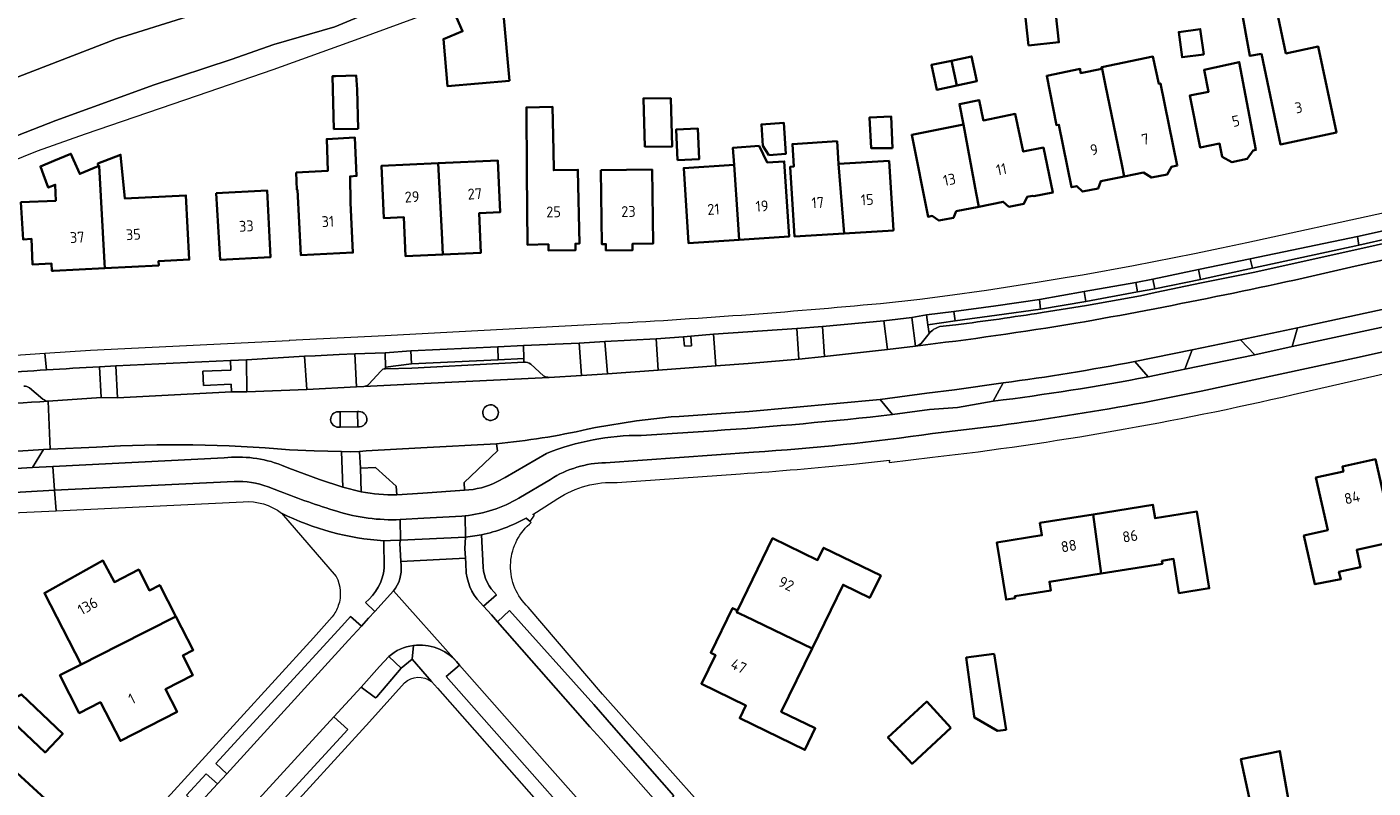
# Model space of a CAD drawing. Extents: x 150256 to 156914, y 461459 to 469481.
# Tile 42 of 256: x 153144 to 153311, y 462641 to 462735. Entities that reach past the tile are written whole.
import ezdxf
from ezdxf.enums import TextEntityAlignment as Align

# ---------------------------------------------------------------- set-up
doc = ezdxf.new("R2010")
doc.units = 0
doc.header["$LTSCALE"] = 0.75
for name, color, linetype, lineweight in [('B-RO-GR-STRUIK-GV', 251, 'CONTINUOUS', 13), ('B-RO-KW-KUNSTWERK_GELUIDSWERING_SCHERM-G', 251, 'CONTINUOUS', 18), ('B-RO-OG-BEBOUWING-GV', 6, 'CONTINUOUS', 35), ('B-RO-OG-BEBOUWING-T18', 1, 'CONTINUOUS', 18), ('B-RO-OG-TERREIN_CULTUURSCHEIDING-GV', 251, 'CONTINUOUS', 18), ('B-RO-VH-VERHARDING_ASFALT-GV', 251, 'CONTINUOUS', 18), ('B-RO-VH-VERHARDING_BETONSTRAATSTEEN-GV', 251, 'CONTINUOUS', 18), ('B-RO-VH-VERHARDING_STRAATBAKSTEEN-GV', 251, 'CONTINUOUS', 18), ('B-RO-VH-VERHARDING_TEGEL-GV', 251, 'CONTINUOUS', 18)]:
    doc.layers.add(name, color=color, linetype=linetype, lineweight=lineweight)
doc.styles.add('NLCS-ISO-M200-T18', font='NLCS-ISO.ttf', dxfattribs={"height": 360})

msp = doc.modelspace()

# ---------------------------------------------------------------- linework, layer by layer
at = {"layer": 'B-RO-GR-STRUIK-GV'}
for points in [[(153141.507, 462728.248), (153155.49, 462733.671), (153164.196, 462736.359), (153175.051, 462740.031), (153183.176, 462742.646), (153203.462, 462750.049), (153210.49, 462752.495), (153208.698, 462758.947), (153208.237, 462760.605), (153203.127, 462759.677), (153198.01, 462757.859), (153194.765, 462756.86), (153189.242, 462755.353), (153184.845, 462754.248), (153181.378, 462753.087), (153177.64, 462751.65), (153163.9, 462745.648), (153149.403, 462740.121), (153141.042, 462737.261)], [(153138.21, 462719.732), (153147.965, 462723.519), (153160.136, 462727.94), (153169.663, 462731.083), (153174.944, 462732.95), (153182.477, 462735.151), (153193.881, 462739.911), (153206.29, 462744.738), (153211.918, 462747.353), (153211.077, 462750.382), (153210.49, 462752.495), (153203.462, 462750.049), (153183.176, 462742.646), (153175.051, 462740.031), (153164.196, 462736.359), (153155.49, 462733.671), (153141.507, 462728.248)], [(153137.193, 462716.342), (153145.709, 462719.784), (153151.646, 462721.87), (153165.512, 462726.622), (153174.855, 462729.865), (153185.524, 462733.679), (153195.662, 462737.422), (153212.879, 462743.892), (153212.716, 462744.48), (153212.437, 462745.487), (153212.036, 462746.928), (153211.918, 462747.353), (153206.29, 462744.738), (153193.881, 462739.911), (153182.477, 462735.151), (153174.944, 462732.95), (153169.663, 462731.083), (153160.136, 462727.94), (153147.965, 462723.519), (153138.21, 462719.732)]]:
    msp.add_lwpolyline(points, dxfattribs=at)
at = {"layer": 'B-RO-KW-KUNSTWERK_GELUIDSWERING_SCHERM-G'}
for points in [[(153185.524, 462733.679), (153195.662, 462737.422), (153212.879, 462743.892)], [(153128.608, 462712.432), (153137.193, 462716.342), (153145.709, 462719.784), (153151.646, 462721.87), (153165.512, 462726.622), (153174.855, 462729.865), (153185.524, 462733.679)]]:
    msp.add_lwpolyline(points, dxfattribs=at)
at = {"layer": 'B-RO-OG-BEBOUWING-GV'}
for points in [[(153297.167, 462731.785), (153299.525, 462720.581), (153306.446, 462722.038), (153304.204, 462732.693), (153300.197, 462731.85), (153297.394, 462745.168), (153293.408, 462744.342), (153295.738, 462731.535)], [(153268.353, 462732.826), (153272.111, 462733.23), (153271.123, 462742.423), (153267.365, 462742.019)], [(153204.115, 462728.456), (153203.387, 462736.675), (153203.152, 462736.579), (153202.447, 462738.277), (153197.566, 462736.289), (153198.307, 462734.593), (153195.935, 462733.62), (153196.453, 462727.776)], [(153290.024, 462731.727), (153289.598, 462734.85), (153286.934, 462734.487), (153287.36, 462731.364)], [(153258.811, 462730.943), (153256.324, 462730.413), (153256.979, 462727.339), (153259.466, 462727.869)], [(153258.811, 462730.943), (153259.466, 462727.869), (153261.952, 462728.399), (153261.297, 462731.473)], [(153280.172, 462716.608), (153279.877, 462718.087), (153277.888, 462727.874), (153277.416, 462730.148), (153277.362, 462730.136), (153277.416, 462729.947), (153274.794, 462729.407), (153274.74, 462729.921), (153270.605, 462729.084), (153271.793, 462722.975), (153272.106, 462723.02), (153273.686, 462715.283), (153274.312, 462715.411), (153275.047, 462714.733), (153276.962, 462715.124), (153277.295, 462716.02)], [(153277.416, 462730.148), (153277.888, 462727.874), (153279.877, 462718.087), (153280.172, 462716.608), (153282.568, 462717.097), (153283.575, 462716.474), (153285.511, 462716.869), (153286.025, 462717.803), (153286.753, 462717.952), (153284.672, 462728.139), (153284.461, 462728.096), (153283.741, 462731.46)], [(153296.167, 462719.834), (153296.498, 462719.902), (153294.428, 462730.769), (153290.073, 462729.833), (153290.63, 462727.104), (153288.296, 462726.627), (153289.61, 462720.192), (153291.999, 462720.68), (153292.331, 462719.051), (153293.491, 462718.392), (153295.404, 462718.783)], [(153185.377, 462722.507), (153185.243, 462727.372), (153185.147, 462729.094), (153182.568, 462729.048), (153182.189, 462729.021), (153182.377, 462722.481)], [(153209.545, 462719.816), (153209.432, 462725.248), (153206.201, 462725.16), (153206.257, 462717.157), (153206.321, 462708.156), (153208.923, 462708.21), (153208.94, 462707.42), (153212.288, 462707.489), (153212.272, 462708.279), (153212.772, 462708.289), (153212.586, 462717.287), (153212.583, 462717.43), (153209.596, 462717.368)], [(153220.847, 462720.275), (153224.229, 462720.306), (153224.077, 462726.299), (153220.695, 462726.268)], [(153262.181, 462712.865), (153265.213, 462713.472), (153265.926, 462712.863), (153267.767, 462713.232), (153268.176, 462714.066), (153268.842, 462714.199), (153268.985, 462714.172), (153271.36, 462714.61), (153270.194, 462720.176), (153267.691, 462719.687), (153266.714, 462724.346), (153262.766, 462723.555), (153262.742, 462723.669), (153262.234, 462726.068), (153259.792, 462725.579), (153260.295, 462723.06), (153261.868, 462714.544)], [(153236.226, 462719.263), (153238.309, 462719.402), (153238.073, 462723.239), (153235.299, 462723.055), (153235.476, 462720.394)], [(153251.496, 462720.117), (153251.335, 462724.037), (153248.677, 462723.928), (153248.877, 462720.101)], [(153224.909, 462718.623), (153227.581, 462718.741), (153227.412, 462722.554), (153224.74, 462722.437)], [(153259.407, 462712.309), (153262.181, 462712.865), (153261.868, 462714.544), (153260.295, 462723.06), (153253.885, 462721.776), (153255.921, 462711.611), (153256.438, 462711.715), (153257.257, 462711.138), (153259.06, 462711.499)], [(153177.701, 462717.103), (153177.806, 462714.944), (153177.891, 462714.948), (153178.282, 462706.872), (153184.733, 462707.184), (153184.435, 462713.33), (153184.376, 462716.616), (153185.187, 462716.67), (153184.972, 462721.426), (153181.485, 462721.238), (153181.647, 462717.319)], [(153232.525, 462708.753), (153238.721, 462709.157), (153238.118, 462718.472), (153236.002, 462718.334), (153235.003, 462720.383), (153231.768, 462720.172), (153231.907, 462718.045), (153232.363, 462711.297)], [(153245.514, 462709.557), (153244.829, 462718.163), (153244.66, 462720.96), (153239.12, 462720.625), (153239.289, 462717.828), (153238.843, 462717.801), (153239.364, 462709.185)], [(153154.035, 462705.242), (153153.996, 462705.911), (153153.324, 462717.934), (153153.192, 462717.875), (153150.922, 462716.929), (153150.167, 462718.665), (153149.841, 462719.416), (153147.721, 462718.538), (153146.057, 462717.849), (153146.44, 462716.816), (153147.03, 462715.227), (153147.895, 462715.578), (153147.948, 462713.605), (153143.651, 462713.417), (153143.921, 462708.822), (153144.948, 462708.903), (153145.076, 462705.723), (153147.427, 462705.844), (153147.476, 462704.906), (153147.688, 462704.917)], [(153154.035, 462705.242), (153160.705, 462705.584), (153160.677, 462706.123), (153164.475, 462706.318), (153164.067, 462714.271), (153156.521, 462713.884), (153156.487, 462713.882), (153155.976, 462719.307), (153153.165, 462718.199), (153153.192, 462717.875), (153153.324, 462717.934), (153153.996, 462705.911)], [(153195.278, 462718.243), (153188.251, 462717.909), (153188.558, 462711.453), (153191.022, 462711.57), (153191.253, 462706.728), (153195.862, 462706.947), (153195.717, 462709.634)], [(153195.862, 462706.947), (153200.577, 462707.171), (153200.344, 462712.052), (153202.956, 462712.177), (153202.651, 462718.594), (153195.278, 462718.243), (153195.717, 462709.634)], [(153244.829, 462718.163), (153245.514, 462709.557), (153251.62, 462709.926), (153251.099, 462718.542)], [(153215.403, 462717.37), (153215.542, 462708.221), (153216.042, 462708.228), (153216.054, 462707.448), (153219.348, 462707.498), (153219.337, 462708.278), (153221.901, 462708.316), (153221.763, 462717.466)], [(153231.907, 462718.045), (153225.679, 462717.639), (153226.285, 462708.346), (153232.525, 462708.753), (153232.363, 462711.297)], [(153167.822, 462714.541), (153168.308, 462706.286), (153174.55, 462706.63), (153174.128, 462714.865)], [(153313.61, 462671.406), (153311.286, 462681.599), (153307.185, 462680.674), (153307.317, 462680.089), (153303.91, 462679.32), (153305.378, 462672.812), (153302.424, 462672.146), (153303.789, 462666.115), (153307.01, 462666.746), (153306.769, 462667.634), (153309.449, 462668.238), (153308.97, 462670.359)], [(153276.364, 462674.766), (153277.339, 462667.445), (153284.908, 462668.658), (153284.85, 462669.025), (153286.295, 462669.256), (153286.952, 462665.025), (153290.709, 462665.609), (153289.187, 462675.118), (153284.004, 462674.288), (153283.738, 462675.947)], [(153277.339, 462667.445), (153276.364, 462674.766), (153269.749, 462673.706), (153269.995, 462672.171), (153264.437, 462671.28), (153265.568, 462664.214), (153266.687, 462664.387), (153266.65, 462664.625), (153271.106, 462665.317), (153270.93, 462666.418)], [(153241.562, 462658.155), (153245.398, 462666.039), (153248.707, 462664.43), (153250.049, 462667.188), (153242.989, 462670.623), (153242.246, 462669.096), (153236.668, 462671.809), (153232.316, 462662.865), (153232.218, 462662.665), (153233.263, 462662.16)], [(153162.818, 462662.136), (153160.83, 462666.01), (153159.548, 462665.353), (153158.232, 462667.917), (153155.215, 462666.369), (153153.785, 462669.037), (153146.563, 462665.01), (153151.09, 462656.184), (153155.796, 462658.557)], [(153162.818, 462662.136), (153155.796, 462658.557), (153151.09, 462656.184), (153148.465, 462654.837), (153150.867, 462650.154), (153153.492, 462651.501), (153155.953, 462646.704), (153162.965, 462650.3), (153161.521, 462653.114), (153164.936, 462654.866), (153163.689, 462657.296), (153164.965, 462657.951)], [(153241.562, 462658.155), (153233.263, 462662.16), (153232.218, 462662.665), (153232.316, 462662.865), (153231.711, 462663.159), (153229.018, 462657.622), (153229.596, 462657.341), (153227.863, 462653.779), (153233.381, 462651.094), (153232.615, 462649.521), (153240.678, 462645.599), (153241.958, 462648.279), (153237.754, 462650.327)], [(153264.084, 462657.475), (153260.632, 462657.032), (153261.635, 462649.768), (153261.658, 462649.599), (153264.491, 462647.95), (153265.567, 462648.088)], [(153140.64, 462650.929), (153144.271, 462647.536), (153146.641, 462645.293), (153148.825, 462647.601), (153143.705, 462652.461)], [(153258.748, 462648.342), (153255.752, 462651.582), (153250.941, 462647.129), (153253.938, 462643.89)], [(153143.978, 462631.952), (153146.809, 462635.03), (153146.49, 462635.324), (153148.647, 462637.668), (153140.585, 462645.085), (153138.39, 462642.7), (153139.322, 462641.843), (153136.529, 462638.807)], [(153296.277, 462636.854), (153300.788, 462637.939), (153299.458, 462645.45), (153294.636, 462644.455)]]:
    msp.add_lwpolyline(points, close=True, dxfattribs=at)
at = {"layer": 'B-RO-OG-TERREIN_CULTUURSCHEIDING-GV'}
for points in [[(153309.211, 462708.114), (153309.049, 462709.185), (153295.763, 462706.393), (153296.063, 462705.251)], [(153283.971, 462702.703), (153289.634, 462703.844), (153289.401, 462705.095), (153283.716, 462703.881)], [(153281.824, 462702.321), (153281.63, 462703.494), (153275.23, 462702.38), (153275.42, 462701.14)], [(153259.257, 462698.718), (153264.438, 462699.422), (153269.817, 462700.168), (153269.721, 462701.365), (153264.306, 462700.592), (153259.113, 462699.904)], [(153300.959, 462695.552), (153315.401, 462698.663), (153314.003, 462700.531), (153301.619, 462697.847)], [(153250.886, 462695.181), (153250.452, 462698.737), (153242.84, 462698.039), (153243.102, 462694.332)], [(153226.545, 462696.825), (153225.653, 462696.76), (153225.776, 462695.592), (153226.638, 462695.633)], [(153239.914, 462693.999), (153239.663, 462697.769), (153229.364, 462697.059), (153229.655, 462693.174), (153233.641, 462693.447)], [(153202.729, 462693.899), (153202.658, 462695.497), (153191.916, 462695.032), (153191.992, 462693.405)], [(153222.253, 462696.49), (153215.921, 462696.181), (153216.236, 462692.173), (153222.512, 462692.614)], [(153288.59, 462695.123), (153287.673, 462692.748), (153287.701, 462692.754), (153296.34, 462694.518), (153294.564, 462696.381)], [(153155.618, 462689.191), (153169.703, 462689.921), (153169.676, 462690.868), (153166.237, 462690.724), (153166.156, 462692.487), (153169.625, 462692.638), (153169.592, 462693.8), (153155.389, 462693.162)], [(153171.55, 462693.911), (153171.616, 462689.926), (153179.034, 462690.232), (153178.732, 462694.356)], [(153169.121, 462642.646), (153184.202, 462659.203), (153185.806, 462660.93), (153184.427, 462662.127), (153183.356, 462660.901), (153167.766, 462643.916)], [(153202.609, 462661.467), (153214.074, 462648.461), (153215.409, 462646.953), (153222.857, 462638.542), (153224.465, 462639.912), (153217.035, 462648.375), (153214.543, 462651.214), (153204.132, 462662.859)], [(153190.694, 462655.697), (153189.176, 462657.158), (153188.029, 462655.915), (153185.743, 462653.374), (153187.54, 462652.045), (153187.71, 462652.164)], [(153210.102, 462642.302), (153208.451, 462644.174), (153197.932, 462656.088), (153196.256, 462654.696), (153208.476, 462640.874), (153219.883, 462627.972), (153221.478, 462629.377), (153220.017, 462631.059)], [(153156.652, 462621.584), (153158.305, 462620.014), (153161.753, 462623.768), (153184.09, 462648.125), (153182.376, 462649.693), (153158.918, 462624.034)], [(153167.972, 462641.39), (153166.589, 462642.642), (153164.137, 462639.979), (153165.513, 462638.701)]]:
    msp.add_lwpolyline(points, close=True, dxfattribs=at)
for points in [[(153255.895, 462698.255), (153255.71, 462699.467), (153253.913, 462699.144), (153254.363, 462695.608)], [(153255.222, 462696.139), (153256.06, 462697.169), (153255.895, 462698.255)], [(153213.035, 462691.948), (153212.751, 462695.985), (153205.86, 462695.677), (153205.869, 462694.051), (153205.872, 462693.618)], [(153188.766, 462692.802), (153188.761, 462692.993), (153188.71, 462694.78), (153184.95, 462694.626), (153185.157, 462690.577), (153186.103, 462690.601)], [(153206.747, 462693.348), (153208.334, 462691.92)], [(153283.168, 462691.796), (153281.507, 462693.695)], [(153147.002, 462688.766), (153153.582, 462689.22), (153153.363, 462693.04)], [(153186.687, 462690.902), (153188.192, 462692.515)], [(153209.016, 462691.724), (153213.035, 462691.948)], [(153144.706, 462690.417), (153146.37, 462689.049)], [(153265.199, 462691.037), (153263.985, 462688.774)], [(153251.493, 462687.131), (153251.507, 462687.133), (153250.003, 462689.008), (153233.765, 462687.518), (153225.104, 462686.897), (153224.137, 462686.84), (153219.835, 462686.341), (153214.745, 462685.534), (153213.758, 462685.306)], [(153220.419, 462684.536), (153229.393, 462685.122)], [(153202.5, 462683.513), (153202.613, 462682.63), (153198.5, 462678.696), (153198.532, 462677.743)], [(153152.986, 462683.091), (153147.267, 462682.835), (153146.439, 462682.798), (153145.071, 462680.564), (153147.599, 462680.69), (153168.812, 462681.748)], [(153175.889, 462680.863), (153176.822, 462680.491), (153180.597, 462679.091), (153183.491, 462678.126), (153183.338, 462682.552)], [(153183.338, 462682.552), (153179.932, 462682.637), (153176.872, 462682.771)], [(153202.635, 462678.82), (153203.587, 462679.323), (153208.696, 462682.305)], [(153190.184, 462677.172), (153190.088, 462678.24), (153187.509, 462680.553), (153185.662, 462680.503), (153185.747, 462677.554)], [(153200.856, 462668.229), (153200.627, 462672.228), (153199.803, 462672.113), (153198.681, 462671.938), (153198.604, 462670.542), (153198.659, 462669.342), (153198.692, 462668.711), (153198.764, 462667.489)], [(153190.687, 462668.457), (153190.668, 462668.93), (153190.522, 462671.179), (153190.608, 462671.57), (153189.388, 462671.526), (153188.567, 462671.497), (153188.603, 462668.11)], [(153186.286, 462663.842), (153187.443, 462662.74), (153189.761, 462665.275)], [(153200.886, 462663.412), (153202.514, 462664.814)]]:
    msp.add_lwpolyline(points, dxfattribs=at)
for points in [[(153254.363, 462695.608, 0.2014273), (153255.222, 462696.139)], [(153205.872, 462693.618, -0.1716587), (153206.747, 462693.348)], [(153281.507, 462693.695, -0.0133722), (153265.199, 462691.037)], [(153146.796, 462692.652, 0.0053658), (153134.428, 462691.72)], [(153153.363, 462693.04, 0.0027404), (153146.796, 462692.652)], [(153188.192, 462692.515, -0.2383276), (153188.766, 462692.802)], [(153208.334, 462691.92, 0.152536), (153209.016, 462691.724)], [(153263.985, 462688.774, 0.0156368), (153283.168, 462691.796)], [(153144.003, 462690.633, -0.2387288), (153144.706, 462690.417)], [(153186.103, 462690.601, 0.2042318), (153186.687, 462690.902)], [(153146.37, 462689.049, 0.2004369), (153147.002, 462688.766)], [(153229.393, 462685.122, 0.0121701), (153251.493, 462687.131)], [(153213.758, 462685.306, -0.0320731), (153202.5, 462683.513)], [(153176.872, 462682.771, 0.0356698), (153152.986, 462683.091)], [(153208.696, 462682.305, -0.0985116), (153220.419, 462684.536)], [(153168.812, 462681.748, -0.1227979), (153175.889, 462680.863)], [(153198.532, 462677.743, 0.1030933), (153202.635, 462678.82)], [(153185.747, 462677.554, 0.0504791), (153190.184, 462677.172)], [(153189.761, 462665.275, 0.1992035), (153190.687, 462668.457)], [(153188.603, 462668.11, -0.1993919), (153186.286, 462663.842)], [(153198.764, 462667.489, 0.1750662), (153200.886, 462663.412)], [(153202.514, 462664.814, -0.1968641), (153200.856, 462668.229)]]:
    msp.add_lwpolyline(points, format="xyb", dxfattribs=at)
at = {"layer": 'B-RO-VH-VERHARDING_ASFALT-GV'}
for points in [[(153356.724, 462720.842), (153343.651, 462718.402), (153330.686, 462715.971), (153326.62, 462715.099), (153312.399, 462712.091), (153295.348, 462708.376), (153292.224, 462707.712), (153288.895, 462707.012), (153281.357, 462705.53), (153275.03, 462704.368), (153273.129, 462704.077), (153269.436, 462703.457), (153263.138, 462702.496), (153258.312, 462701.835), (153254.885, 462701.391), (153250.018, 462700.849)], [(153255.71, 462699.467), (153259.113, 462699.904), (153264.306, 462700.592), (153269.721, 462701.365), (153275.23, 462702.38), (153281.63, 462703.494), (153283.716, 462703.881), (153289.401, 462705.095), (153295.763, 462706.393), (153309.049, 462709.185), (153312.965, 462710.035), (153327.022, 462713.151), (153327.661, 462713.293), (153331.632, 462714.123), (153349.919, 462717.502), (153353.828, 462718.307), (153357.229, 462719.008), (153357.717, 462719.103)], [(153313.625, 462706.581), (153308.788, 462705.483)], [(153281.507, 462693.695), (153281.497, 462693.706), (153288.59, 462695.123), (153294.564, 462696.381), (153301.619, 462697.847), (153314.003, 462700.531), (153320.62, 462701.916), (153325.874, 462703.026), (153328.947, 462703.7), (153332.956, 462704.579)], [(153215.618, 462698.311), (153195.556, 462697.238), (153188.731, 462696.886), (153176.831, 462696.283), (153176.831, 462696.273), (153152.264, 462695.048), (153146.611, 462694.68), (153146.796, 462692.652)], [(153153.363, 462693.04), (153155.389, 462693.162), (153169.592, 462693.8), (153171.55, 462693.911), (153178.732, 462694.356), (153180.068, 462694.39), (153183.037, 462694.554), (153184.95, 462694.626), (153188.71, 462694.78), (153191.916, 462695.032), (153202.658, 462695.497), (153205.86, 462695.677), (153212.751, 462695.985), (153215.921, 462696.181), (153222.253, 462696.49), (153225.653, 462696.76), (153226.545, 462696.825), (153229.364, 462697.059), (153239.663, 462697.769), (153242.84, 462698.039), (153250.452, 462698.737), (153253.913, 462699.144), (153255.71, 462699.467)], [(153315.401, 462698.663), (153300.959, 462695.552), (153296.34, 462694.518), (153287.701, 462692.754), (153287.673, 462692.748), (153283.168, 462691.796)], [(153254.363, 462695.608), (153250.886, 462695.181), (153243.102, 462694.332), (153239.914, 462693.999)], [(153146.796, 462692.652), (153146.611, 462694.68), (153142.384, 462694.405)], [(153239.914, 462693.999), (153233.641, 462693.447), (153229.655, 462693.174), (153222.512, 462692.614), (153216.236, 462692.173), (153213.035, 462691.948), (153209.016, 462691.724), (153192.683, 462690.923), (153186.103, 462690.601), (153185.157, 462690.577), (153179.034, 462690.232), (153171.616, 462689.926), (153169.703, 462689.921), (153155.618, 462689.191), (153153.582, 462689.22), (153147.002, 462688.766), (153147.267, 462682.835), (153152.986, 462683.091)], [(153289.709, 462690.009), (153309.266, 462694.25)], [(153213.758, 462685.306), (153214.745, 462685.534), (153219.835, 462686.341), (153224.137, 462686.84), (153225.104, 462686.897), (153233.765, 462687.518), (153250.003, 462689.008), (153255.772, 462689.778), (153259.169, 462690.17), (153265.206, 462691.051), (153265.199, 462691.037)], [(153130.585, 462681.489), (153134.438, 462681.925), (153137.217, 462682.212), (153140.057, 462682.402), (153146.439, 462682.798), (153147.267, 462682.835), (153147.002, 462688.766)], [(153263.985, 462688.774), (153259.561, 462688.017), (153256.089, 462687.763), (153251.507, 462687.133), (153251.493, 462687.131)], [(153182.881, 462687.476), (153183.138, 462687.466), (153185.284, 462687.522), (153185.448, 462687.486)], [(153185.554, 462685.623), (153185.338, 462685.595), (153183.152, 462685.571), (153182.943, 462685.556)], [(153229.393, 462685.122), (153220.419, 462684.536)], [(153176.872, 462682.771), (153179.932, 462682.637), (153183.338, 462682.552), (153184.384, 462682.509), (153185.537, 462682.56), (153186.381, 462682.631), (153193.124, 462683), (153202.5, 462683.513)], [(153168.812, 462681.748), (153147.599, 462680.69), (153147.814, 462677.744), (153170.05, 462678.825)], [(153208.696, 462682.305), (153203.587, 462679.323), (153202.635, 462678.82)], [(153216.004, 462681.165), (153234.304, 462682.472)], [(153137.374, 462677.152), (153144.266, 462677.571), (153147.814, 462677.744), (153147.599, 462680.69), (153145.071, 462680.564), (153140.24, 462680.275), (153137.303, 462680.172), (153134.563, 462679.887), (153131.746, 462679.618)], [(153185.747, 462677.554), (153183.491, 462678.126), (153180.597, 462679.091), (153176.822, 462680.491), (153175.889, 462680.863)], [(153205.263, 462676.769), (153209.169, 462679.099)], [(153174.229, 462678.178), (153175.75, 462677.591)], [(153198.532, 462677.743), (153193.38, 462677.391), (153190.184, 462677.172)], [(153175.909, 462674.907), (153182.663, 462667.074)], [(153190.598, 462674.116), (153193.522, 462674.273), (153198.23, 462674.525), (153198.613, 462674.573)], [(153206.584, 462673.555), (153206.796, 462673.741), (153206.651, 462673.891), (153206.157, 462674.304)], [(153200.627, 462672.228), (153200.856, 462668.229)], [(153188.603, 462668.11), (153188.567, 462671.497)], [(153198.764, 462667.489), (153198.692, 462668.711), (153198.659, 462669.342), (153190.668, 462668.93), (153190.687, 462668.457)], [(153197.539, 462656.556), (153189.761, 462665.275), (153187.443, 462662.74)], [(153189.761, 462665.275), (153197.539, 462656.556), (153197.932, 462656.088), (153208.451, 462644.174), (153210.102, 462642.302), (153220.017, 462631.059)], [(153164.137, 462639.979), (153166.589, 462642.642), (153167.972, 462641.39), (153169.121, 462642.646), (153167.766, 462643.916), (153183.356, 462660.901), (153184.427, 462662.127), (153185.806, 462660.93), (153186.666, 462661.89), (153187.443, 462662.74), (153186.286, 462663.842)], [(153202.514, 462664.814), (153200.886, 462663.412), (153201.867, 462662.31), (153202.609, 462661.467), (153204.132, 462662.859), (153214.543, 462651.214), (153217.035, 462648.375), (153224.465, 462639.912)], [(153215.409, 462646.953), (153214.074, 462648.461), (153202.609, 462661.467), (153201.867, 462662.31), (153200.886, 462663.412)], [(153279.384, 462580.634), (153257.64, 462605.242), (153239.396, 462625.81), (153218.308, 462649.491), (153215.633, 462652.495), (153206.414, 462663.277)], [(153182.172, 462662.066), (153179.866, 462659.471), (153156.14, 462633.452), (153104.903, 462578.597), (153103.44, 462576.91), (153094.704, 462567.889), (153085.843, 462559.232), (153025.221, 462500), (153019.981, 462495.001), (153018.583, 462493.667), (153000, 462475.445), (152969.074, 462445.497), (152966.041, 462442.569), (152968.199, 462440.303)], [(153187.443, 462662.74), (153186.666, 462661.89), (153185.806, 462660.93), (153184.202, 462659.203), (153169.121, 462642.646), (153167.972, 462641.39), (153165.513, 462638.701)], [(153192.214, 462658.529), (153192.08, 462656.851), (153194.444, 462654.047), (153195.197, 462653.228), (153207.117, 462639.687), (153216.183, 462629.388), (153244.025, 462597.916), (153262.115, 462576.962), (153266.961, 462571.275)], [(153194.444, 462654.047), (153192.08, 462656.851), (153190.694, 462655.697), (153187.71, 462652.164), (153187.54, 462652.045), (153185.743, 462653.374), (153182.376, 462649.693), (153184.09, 462648.125), (153161.753, 462623.768), (153158.305, 462620.014), (153156.652, 462621.584)], [(153158.918, 462624.034), (153182.376, 462649.693), (153185.743, 462653.374), (153188.029, 462655.915), (153189.176, 462657.158)], [(153270.522, 462573.819), (153269.615, 462574.85), (153268.002, 462573.453), (153262.127, 462579.984), (153253.157, 462590.221), (153254.761, 462591.706), (153247.289, 462600.123), (153245.692, 462598.719), (153233.167, 462612.963), (153234.762, 462614.31), (153228.781, 462621.136), (153227.178, 462619.716), (153224.578, 462622.672), (153226.124, 462624.092), (153221.478, 462629.377), (153219.883, 462627.972), (153208.476, 462640.874), (153196.256, 462654.696), (153197.932, 462656.088), (153197.539, 462656.556)], [(153148.904, 462607.726), (153153.578, 462612.962), (153155.609, 462615.529), (153157.749, 462618.003), (153162.893, 462623.706), (153175.03, 462636.194), (153186.806, 462649.09), (153191.117, 462653.904)], [(153222.857, 462638.542), (153215.409, 462646.953)]]:
    msp.add_lwpolyline(points, dxfattribs=at)
for points in [[(153308.788, 462705.483, -0.0130126), (153274.204, 462698.423)], [(153250.018, 462700.849, -0.0098857), (153215.618, 462698.311)], [(153274.204, 462698.423, -0.0109384), (153254.363, 462695.608)], [(153309.266, 462694.25, -0.0023618), (153329.976, 462698.659)], [(153265.199, 462691.037, 0.0133722), (153281.507, 462693.695)], [(153134.428, 462691.72, -0.0053658), (153146.796, 462692.652)], [(153146.796, 462692.652, -0.0027404), (153153.363, 462693.04)], [(153283.168, 462691.796, -0.0156368), (153263.985, 462688.774)], [(153256.482, 462684.779, 0.0240725), (153289.709, 462690.009)], [(153147.002, 462688.766, 0.0129983), (153130.696, 462687.486)], [(153201.835, 462686.399, -0.990653), (153201.692, 462688.33)], [(153201.692, 462688.33, -1.0020602), (153201.835, 462686.399)], [(153182.943, 462685.556, -0.9770736), (153182.881, 462687.476)], [(153185.448, 462687.486, -1.037009), (153185.554, 462685.623)], [(153251.493, 462687.131, -0.0121701), (153229.393, 462685.122)], [(153202.5, 462683.513, 0.0320731), (153213.758, 462685.306)], [(153152.986, 462683.091, -0.0356698), (153176.872, 462682.771)], [(153220.419, 462684.536, 0.0985116), (153208.696, 462682.305)], [(153234.304, 462682.472, 0.0197067), (153256.482, 462684.779)], [(153175.889, 462680.863, 0.1227979), (153168.812, 462681.748)], [(153209.169, 462679.099, -0.1363281), (153216.004, 462681.165)], [(153170.05, 462678.825, -0.098326), (153174.229, 462678.178)], [(153202.635, 462678.82, -0.1030933), (153198.532, 462677.743)], [(153175.75, 462677.591, 0.0201933), (153182.742, 462675.142)], [(153190.184, 462677.172, -0.0504791), (153185.747, 462677.554)], [(153198.613, 462674.573, 0.1053009), (153205.263, 462676.769)], [(153182.742, 462675.142, 0.085043), (153190.598, 462674.116)], [(153188.567, 462671.497, -0.099366), (153175.909, 462674.907)], [(153206.157, 462674.304, -0.0767219), (153200.627, 462672.228)], [(153206.414, 462663.277, -0.439384), (153206.584, 462673.555)], [(153190.687, 462668.457, -0.1992035), (153189.761, 462665.275)], [(153182.663, 462667.074, -0.2027515), (153182.928, 462663.459)], [(153186.286, 462663.842, 0.1993919), (153188.603, 462668.11)], [(153200.886, 462663.412, -0.1750662), (153198.764, 462667.489)], [(153200.856, 462668.229, 0.1968641), (153202.514, 462664.814)], [(153182.928, 462663.459, -0.0861072), (153182.172, 462662.066)], [(153189.176, 462657.158, -0.1530801), (153192.214, 462658.529)], [(153197.539, 462656.556, 0.2431424), (153192.214, 462658.529)], [(153192.214, 462658.529, -0.2431424), (153197.539, 462656.556)], [(153191.117, 462653.904, -0.3712042), (153194.444, 462654.047)]]:
    msp.add_lwpolyline(points, format="xyb", dxfattribs=at)
at = {"layer": 'B-RO-VH-VERHARDING_BETONSTRAATSTEEN-GV'}
for points in [[(153348.811, 462713.83), (153353.493, 462714.704), (153353.105, 462716.782), (153345.832, 462715.304), (153345.725, 462715.282), (153332.033, 462712.499), (153328.001, 462711.688), (153327.346, 462711.547), (153313.382, 462708.544), (153309.346, 462707.66), (153296.162, 462704.709), (153289.753, 462703.434), (153284.019, 462702.219), (153282.185, 462701.837), (153275.511, 462700.634), (153270.048, 462699.762)], [(153308.788, 462705.483), (153313.625, 462706.581)], [(153259.344, 462698.24), (153257.365, 462698.008)], [(153256.06, 462697.169), (153255.222, 462696.139)], [(153205.872, 462693.618), (153202.809, 462693.449), (153192.039, 462692.861), (153188.766, 462692.802)], [(153208.334, 462691.92), (153206.747, 462693.348)], [(153186.103, 462690.601), (153192.683, 462690.923), (153209.016, 462691.724)], [(153188.192, 462692.515), (153186.687, 462690.902)], [(153146.37, 462689.049), (153144.706, 462690.417)], [(153183.138, 462687.466), (153182.881, 462687.476)], [(153182.943, 462685.556), (153183.152, 462685.571), (153183.138, 462687.466)], [(153185.448, 462687.486), (153185.284, 462687.522), (153185.338, 462685.595), (153185.554, 462685.623)]]:
    msp.add_lwpolyline(points, dxfattribs=at)
for points in [[(153274.204, 462698.423, 0.0130126), (153308.788, 462705.483)], [(153254.363, 462695.608, 0.0109384), (153274.204, 462698.423)], [(153270.048, 462699.762, -0.0082146), (153259.344, 462698.24)], [(153257.365, 462698.008, 0.1614577), (153256.06, 462697.169)], [(153255.222, 462696.139, -0.2014273), (153254.363, 462695.608)], [(153206.747, 462693.348, 0.1716587), (153205.872, 462693.618)], [(153188.766, 462692.802, 0.2383276), (153188.192, 462692.515)], [(153209.016, 462691.724, -0.152536), (153208.334, 462691.92)], [(153144.706, 462690.417, 0.2387288), (153144.003, 462690.633)], [(153186.687, 462690.902, -0.2042318), (153186.103, 462690.601)], [(153130.696, 462687.486, -0.0129983), (153147.002, 462688.766)], [(153147.002, 462688.766, -0.2004369), (153146.37, 462689.049)], [(153201.692, 462688.33, 0.990653), (153201.835, 462686.399)], [(153201.835, 462686.399, 1.0020602), (153201.692, 462688.33)], [(153182.881, 462687.476, 0.9770736), (153182.943, 462685.556)], [(153185.554, 462685.623, 1.037009), (153185.448, 462687.486)]]:
    msp.add_lwpolyline(points, format="xyb", dxfattribs=at)
for points in [[(153275.42, 462701.14), (153275.23, 462702.38), (153269.721, 462701.365), (153269.817, 462700.168)], [(153294.564, 462696.381), (153296.34, 462694.518), (153300.959, 462695.552), (153301.619, 462697.847)], [(153283.168, 462691.796), (153287.673, 462692.748), (153288.59, 462695.123), (153281.497, 462693.706), (153281.507, 462693.695)], [(153263.985, 462688.774), (153265.199, 462691.037), (153265.206, 462691.051), (153259.169, 462690.17), (153255.772, 462689.778), (153250.003, 462689.008), (153251.507, 462687.133), (153256.089, 462687.763), (153259.561, 462688.017)], [(153190.184, 462677.172), (153193.38, 462677.391), (153198.532, 462677.743), (153198.5, 462678.696), (153202.613, 462682.63), (153202.5, 462683.513), (153193.124, 462683), (153186.381, 462682.631), (153185.537, 462682.56), (153185.662, 462680.503), (153187.509, 462680.553), (153190.088, 462678.24)], [(153146.439, 462682.798), (153140.057, 462682.402), (153137.217, 462682.212), (153134.438, 462681.925), (153130.585, 462681.489), (153131.746, 462679.618), (153134.563, 462679.887), (153137.303, 462680.172), (153140.24, 462680.275), (153145.071, 462680.564)], [(153190.608, 462671.57), (153190.522, 462671.179), (153190.668, 462668.93), (153198.659, 462669.342), (153198.604, 462670.542), (153198.681, 462671.938)]]:
    msp.add_lwpolyline(points, close=True, dxfattribs=at)
at = {"layer": 'B-RO-VH-VERHARDING_STRAATBAKSTEEN-GV'}
msp.add_lwpolyline([(153189.176, 462657.158), (153190.694, 462655.697), (153192.08, 462656.851), (153192.214, 462658.529)], dxfattribs=at)
msp.add_lwpolyline([(153192.214, 462658.529, 0.1530801), (153189.176, 462657.158)], format="xyb", dxfattribs=at)
at = {"layer": 'B-RO-VH-VERHARDING_TEGEL-GV'}
for points in [[(153353.105, 462716.782), (153353.056, 462717.046), (153345.67, 462715.613), (153331.912, 462712.944), (153327.829, 462712.12), (153313.245, 462709.009), (153309.211, 462708.114), (153296.063, 462705.251), (153289.634, 462703.844), (153283.971, 462702.703), (153281.824, 462702.321), (153275.42, 462701.14), (153269.817, 462700.168), (153264.438, 462699.422), (153259.257, 462698.718), (153255.895, 462698.255), (153256.06, 462697.169)], [(153270.048, 462699.762), (153275.511, 462700.634), (153282.185, 462701.837), (153284.019, 462702.219), (153289.753, 462703.434), (153296.162, 462704.709), (153309.346, 462707.66), (153313.382, 462708.544), (153327.346, 462711.547), (153328.001, 462711.688), (153332.033, 462712.499), (153345.725, 462715.282), (153345.832, 462715.304), (153353.105, 462716.782)], [(153257.365, 462698.008), (153259.344, 462698.24)], [(153309.266, 462694.25), (153289.709, 462690.009)], [(153301.103, 462689.605), (153320.411, 462694.018)], [(153234.304, 462682.472), (153216.004, 462681.165)], [(153246.689, 462680.991), (153251.137, 462681.475), (153251.115, 462681.173), (153256.475, 462681.829)], [(153170.05, 462678.825), (153147.814, 462677.744), (153147.997, 462675.218), (153171.156, 462676.319)], [(153209.169, 462679.099), (153205.263, 462676.769)], [(153217.451, 462678.696), (153232.713, 462679.782)], [(153138.038, 462674.744), (153147.997, 462675.218), (153147.814, 462677.744), (153144.266, 462677.571), (153137.374, 462677.152)], [(153175.75, 462677.591), (153174.229, 462678.178)], [(153206.157, 462674.304), (153206.651, 462673.891), (153207.197, 462674.657), (153207.005, 462674.763), (153207.473, 462675.053), (153210.084, 462676.714)], [(153188.567, 462671.497), (153189.388, 462671.526), (153190.608, 462671.57), (153190.598, 462674.116)], [(153198.613, 462674.573), (153198.681, 462671.938), (153199.803, 462672.113), (153200.627, 462672.228)]]:
    msp.add_lwpolyline(points, dxfattribs=at)
for points in [[(153309.049, 462709.185), (153309.211, 462708.114), (153313.245, 462709.009), (153312.965, 462710.035)], [(153289.401, 462705.095), (153289.634, 462703.844), (153296.063, 462705.251), (153295.763, 462706.393)], [(153283.971, 462702.703), (153283.716, 462703.881), (153281.63, 462703.494), (153281.824, 462702.321)], [(153259.113, 462699.904), (153255.71, 462699.467), (153255.895, 462698.255), (153259.257, 462698.718)], [(153254.363, 462695.608), (153253.913, 462699.144), (153250.452, 462698.737), (153250.886, 462695.181)], [(153229.655, 462693.174), (153229.364, 462697.059), (153226.545, 462696.825), (153226.638, 462695.633), (153225.776, 462695.592), (153225.653, 462696.76), (153222.253, 462696.49), (153222.512, 462692.614)], [(153239.663, 462697.769), (153239.914, 462693.999), (153243.102, 462694.332), (153242.84, 462698.039)], [(153188.71, 462694.78), (153188.761, 462692.993), (153191.992, 462693.405), (153191.916, 462695.032)], [(153202.729, 462693.899), (153205.869, 462694.051), (153205.86, 462695.677), (153202.658, 462695.497)], [(153213.035, 462691.948), (153216.236, 462692.173), (153215.921, 462696.181), (153212.751, 462695.985)], [(153169.703, 462689.921), (153171.616, 462689.926), (153171.55, 462693.911), (153169.592, 462693.8), (153169.625, 462692.638), (153166.156, 462692.487), (153166.237, 462690.724), (153169.676, 462690.868)], [(153184.95, 462694.626), (153183.037, 462694.554), (153180.068, 462694.39), (153178.732, 462694.356), (153179.034, 462690.232), (153185.157, 462690.577)], [(153205.869, 462694.051), (153202.729, 462693.899), (153191.992, 462693.405), (153188.761, 462692.993), (153188.766, 462692.802), (153192.039, 462692.861), (153202.809, 462693.449), (153205.872, 462693.618)], [(153155.389, 462693.162), (153153.363, 462693.04), (153153.582, 462689.22), (153155.618, 462689.191)], [(153183.152, 462685.571), (153185.338, 462685.595), (153185.284, 462687.522), (153183.138, 462687.466)], [(153185.662, 462680.503), (153185.537, 462682.56), (153184.384, 462682.509), (153183.338, 462682.552), (153183.491, 462678.126), (153185.747, 462677.554)], [(153198.613, 462674.573), (153198.23, 462674.525), (153193.522, 462674.273), (153190.598, 462674.116), (153190.608, 462671.57), (153198.681, 462671.938)]]:
    msp.add_lwpolyline(points, close=True, dxfattribs=at)
for points in [[(153259.344, 462698.24, 0.0082146), (153270.048, 462699.762)], [(153329.976, 462698.659, 0.0023618), (153309.266, 462694.25)], [(153256.06, 462697.169, -0.1614577), (153257.365, 462698.008)], [(153289.709, 462690.009, -0.0240725), (153256.482, 462684.779)], [(153256.475, 462681.829, 0.0279666), (153301.103, 462689.605)], [(153256.482, 462684.779, -0.0197067), (153234.304, 462682.472)], [(153216.004, 462681.165, 0.1363281), (153209.169, 462679.099)], [(153232.713, 462679.782, 0.0072221), (153246.689, 462680.991)], [(153174.229, 462678.178, 0.098326), (153170.05, 462678.825)], [(153210.084, 462676.714, -0.1637214), (153217.451, 462678.696)], [(153182.742, 462675.142, -0.0201933), (153175.75, 462677.591)], [(153205.263, 462676.769, -0.1053009), (153198.613, 462674.573)], [(153171.156, 462676.319, -0.1856233), (153175.909, 462674.907)], [(153190.598, 462674.116, -0.085043), (153182.742, 462675.142)], [(153175.909, 462674.907, 0.099366), (153188.567, 462671.497)], [(153200.627, 462672.228, 0.0767219), (153206.157, 462674.304)]]:
    msp.add_lwpolyline(points, format="xyb", dxfattribs=at)

# ---------------------------------------------------------------- texts
at = {"layer": 'B-RO-OG-BEBOUWING-T18', "style": 'NLCS-ISO-M200-T18'}
for s, rotation, p in [('3', 11.9, (153301.77, 462725.141)), ('5', 11.5, (153294.003, 462723.475)), ('7', 11.5, (153282.799, 462721.227)), ('9', 11.5, (153276.459, 462719.932)), ('11', 11.3, (153264.987, 462717.506)), ('13', 11.3, (153258.556, 462716.218)), ('29', 2.7, (153192.048, 462714.085)), ('27', 2.8, (153199.822, 462714.455)), ('21', 3.7, (153229.353, 462712.555)), ('19', 3.7, (153235.364, 462712.947)), ('17', 3.4, (153242.264, 462713.368)), ('15', 3.4, (153248.379, 462713.737)), ('31', 2.8, (153181.631, 462711.039)), ('25', 1.2, (153209.562, 462712.224)), ('23', 0.9, (153218.831, 462712.271)), ('37', 2.9, (153150.606, 462709.072)), ('35', 2.9, (153157.556, 462709.428)), ('33', 3.2, (153171.541, 462710.47)), ('84', 12.7, (153308.39, 462676.845)), ('88', 9.1, (153273.328, 462670.853)), ('86', 9.1, (153280.918, 462672.07)), ('92', 334, (153238.369, 462666.162)), ('136', 29.2, (153151.911, 462663.412)), ('47', 334, (153232.479, 462655.981)), ('1', 27.1, (153157.372, 462651.927))]:
    msp.add_text(s, height=1.35, rotation=rotation, dxfattribs=at).set_placement(p, align=Align.MIDDLE)

doc.saveas('drawing.dxf')
